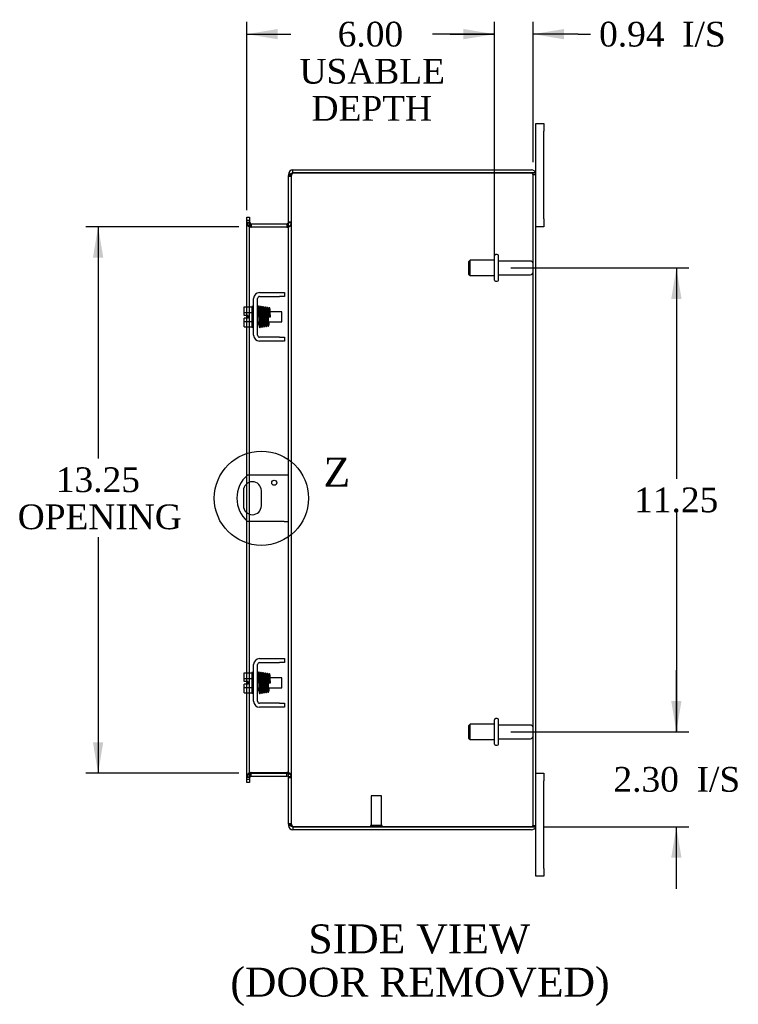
# Model space of a CAD drawing. Header units: inches. Extents: x 3 to 118, y 2 to 78.
# Tile 4 of 7: x 61 to 79, y 25 to 49. Entities that reach past the tile are written whole.
import ezdxf
from ezdxf.enums import TextEntityAlignment as Align
from ezdxf.lldxf.tags import DXFTag

# ---------------------------------------------------------------- set-up
doc = ezdxf.new("R2010")
doc.units = ezdxf.units.IN
doc.header["$MEASUREMENT"] = 0
doc.layers.get('0').update_dxf_attribs({"linetype": 'CONTINUOUS'})
for name, color, linetype in [('COM40153-1', 7, 'CONTINUOUS'), ('COM42667', 7, 'CONTINUOUS'), ('COM48425', 7, 'CONTINUOUS'), ('DEFAULT', 7, 'CONTINUOUS'), ('FET07710', 7, 'CONTINUOUS'), ('SCC19011', 7, 'CONTINUOUS'), ('SPR20265', 7, 'CONTINUOUS'), ('STD21878', 7, 'CONTINUOUS'), ('STD26094', 7, 'CONTINUOUS'), ('WAF25035', 7, 'CONTINUOUS')]:
    doc.layers.add(name, color=color, linetype=linetype)
doc.styles.add('SEACAD_TIMES_NEW_ROMAN', font='times.ttf')
tags = doc.linetypes.add('CENTER2', pattern=[1.125, 0.75, -0.125, 0.125, -0.125]).pattern_tags.tags
tags[10:11] = [DXFTag(74, 4), DXFTag(75, 0), DXFTag(340, '0'), DXFTag(46, 0.0), DXFTag(50, 0.0), DXFTag(44, 0.0), DXFTag(45, 0.0)]
tags[8:9] = [DXFTag(74, 4), DXFTag(75, 0), DXFTag(340, '0'), DXFTag(46, 0.0), DXFTag(50, 0.0), DXFTag(44, 0.0), DXFTag(45, 0.0)]
tags[6:7] = [DXFTag(74, 4), DXFTag(75, 0), DXFTag(340, '0'), DXFTag(46, 0.0), DXFTag(50, 0.0), DXFTag(44, 0.0), DXFTag(45, 0.0)]
tags[4:5] = [DXFTag(74, 4), DXFTag(75, 0), DXFTag(340, '0'), DXFTag(46, 0.0), DXFTag(50, 0.0), DXFTag(44, 0.0), DXFTag(45, 0.0)]

# ---------------------------------------------------------------- blocks, each defined once
blk = doc.blocks.new('GDIMGGROUP9')
at = {"layer": 'DEFAULT', "linetype": 'Continuous'}
for points in [[(77.352, 32.424), (77.102, 32.424), (77.227, 31.674)], [(77.352, 28.621), (77.227, 29.371), (77.102, 28.621)]]:
    blk.add_hatch(color=136, dxfattribs=at).paths.add_polyline_path(points)
at = {"layer": 'DEFAULT', "color": 136, "linetype": 'Continuous'}
for p, q in [((77.227, 31.674), (77.227, 33.174)), ((73.215, 31.674), (77.527, 31.674)), ((74.016, 29.371), (77.527, 29.371)), ((77.227, 27.871), (77.227, 29.371))]:
    blk.add_line(p, q, dxfattribs=at)
at = {"layer": 'DEFAULT', "color": 136, "linetype": 'Continuous', "style": 'SEACAD_TIMES_NEW_ROMAN'}
for s, p in [('2.30', (75.702, 30.823)), ('I/S', (77.715, 30.823))]:
    blk.add_text(s, height=0.6, dxfattribs=at).set_placement(p, align=Align.TOP_LEFT)
blk = doc.blocks.new('GDIMGGROUP10')
at = {"layer": 'DEFAULT', "linetype": 'Continuous'}
for points in [[(77.352, 42.174), (77.227, 42.924), (77.102, 42.174)], [(77.352, 32.424), (77.102, 32.424), (77.227, 31.674)]]:
    blk.add_hatch(color=136, dxfattribs=at).paths.add_polyline_path(points)
at = {"layer": 'DEFAULT', "color": 136, "linetype": 'Continuous'}
for p, q in [((73.215, 42.924), (77.527, 42.924)), ((77.227, 42.924), (77.227, 37.809)), ((77.227, 36.999), (77.227, 31.674)), ((73.215, 31.674), (77.527, 31.674))]:
    blk.add_line(p, q, dxfattribs=at)
at = {"layer": 'DEFAULT', "color": 136, "linetype": 'Continuous', "style": 'SEACAD_TIMES_NEW_ROMAN'}
blk.add_text('11.25', height=0.6, dxfattribs=at).set_placement((76.204, 37.599), align=Align.TOP_LEFT)
blk = doc.blocks.new('GDIMGGROUP19')
at = {"layer": 'DEFAULT', "linetype": 'Continuous'}
for points in [[(63.084, 43.174), (63.334, 43.174), (63.209, 43.924)], [(63.084, 31.424), (63.209, 30.674), (63.334, 31.424)]]:
    blk.add_hatch(color=136, dxfattribs=at).paths.add_polyline_path(points)
at = {"layer": 'DEFAULT', "color": 136, "linetype": 'Continuous'}
for p, q in [((66.619, 43.924), (62.909, 43.924)), ((63.209, 43.924), (63.209, 38.299)), ((63.209, 36.392), (63.209, 30.674)), ((66.619, 30.674), (62.909, 30.674))]:
    blk.add_line(p, q, dxfattribs=at)
at = {"layer": 'DEFAULT', "color": 136, "linetype": 'Continuous', "style": 'SEACAD_TIMES_NEW_ROMAN'}
for s, p in [('13.25', (62.185, 38.089)), ('OPENING', (61.261, 37.189))]:
    blk.add_text(s, height=0.6, dxfattribs=at).set_placement(p, align=Align.TOP_LEFT)
blk = doc.blocks.new('GDIMGGROUP23')
at = {"layer": 'DEFAULT', "linetype": 'Continuous'}
for points in [[(67.561, 48.718), (66.811, 48.593), (67.561, 48.468)], [(72.065, 48.718), (72.065, 48.468), (72.815, 48.593)]]:
    blk.add_hatch(color=136, dxfattribs=at).paths.add_polyline_path(points)
at = {"layer": 'DEFAULT', "color": 136, "linetype": 'Continuous'}
for p, q in [((66.811, 44.326), (66.811, 48.893)), ((72.815, 43.224), (72.815, 48.893)), ((66.811, 48.593), (67.883, 48.593)), ((71.744, 48.593), (72.815, 48.593))]:
    blk.add_line(p, q, dxfattribs=at)
at = {"layer": 'DEFAULT', "color": 136, "linetype": 'Continuous', "style": 'SEACAD_TIMES_NEW_ROMAN'}
for s, p in [('6.00', (69.017, 48.893)), ('USABLE', (68.093, 47.993)), ('DEPTH', (68.384, 47.093))]:
    blk.add_text(s, height=0.6, dxfattribs=at).set_placement(p, align=Align.TOP_LEFT)
blk = doc.blocks.new('GDIMGGROUP26')
at = {"layer": 'DEFAULT', "linetype": 'Continuous'}
for points in [[(72.065, 48.718), (72.065, 48.468), (72.815, 48.593)], [(74.502, 48.718), (73.752, 48.593), (74.502, 48.468)]]:
    blk.add_hatch(color=136, dxfattribs=at).paths.add_polyline_path(points)
at = {"layer": 'DEFAULT', "color": 136, "linetype": 'Continuous'}
for p, q in [((72.815, 43.519), (72.815, 48.893)), ((73.752, 45.491), (73.752, 48.893)), ((72.815, 48.593), (71.315, 48.593)), ((74.844, 48.593), (73.752, 48.593)), ((74.844, 48.593), (75.144, 48.593))]:
    blk.add_line(p, q, dxfattribs=at)
at = {"layer": 'DEFAULT', "color": 136, "linetype": 'Continuous', "style": 'SEACAD_TIMES_NEW_ROMAN'}
for s, p in [('0.94', (75.354, 48.893)), ('I/S', (77.366, 48.893))]:
    blk.add_text(s, height=0.6, dxfattribs=at).set_placement(p, align=Align.TOP_LEFT)
blk = doc.blocks.new('SE1')
at = {"color": 136, "linetype": 'Continuous', "style": 'SEACAD_TIMES_NEW_ROMAN'}
blk.add_text('Z', height=0.7, dxfattribs=at).set_placement((68.673, 38.323), align=Align.TOP_LEFT)
blk = doc.blocks.new('SE')
at = {"layer": 'DEFAULT', "color": 7, "linetype": 'CENTER2'}
blk.add_circle((67.168, 37.339), 1.142, dxfattribs=at)
at = {"layer": 'DEFAULT'}
blk.add_blockref('SE1', (0, 0), dxfattribs=at)

msp = doc.modelspace()

# ---------------------------------------------------------------- linework, layer by layer
at = {"layer": 'COM40153-1', "color": 7}
for p, q in [((67.716, 37.902), (66.828, 37.902)), ((67.824, 37.902), (67.716, 37.902)), ((66.731, 37.521), (66.731, 37.158)), ((67.168, 37.158), (67.168, 37.521)), ((67.716, 36.777), (66.828, 36.777)), ((67.716, 36.777), (67.824, 36.777))]:
    msp.add_line(p, q, dxfattribs=at)
msp.add_circle((67.48, 37.715), 0.0625, dxfattribs=at)
for centre, radius, start, end in [((67.324, 37.339), 0.75, 131.4096, 228.5904), ((66.949, 37.521), 0.218, 0, 180), ((66.949, 37.158), 0.218, 180, 0)]:
    msp.add_arc(centre, radius, start, end, dxfattribs=at)
at = {"layer": 'COM42667', "color": 7}
for p, q in [((67.122, 42.326), (67.604, 42.326)), ((67.604, 42.326), (67.729, 42.326)), ((67.729, 42.326), (67.729, 42.231)), ((66.979, 41.292), (66.979, 42.183)), ((67.074, 41.292), (67.074, 42.183)), ((67.122, 42.231), (67.604, 42.231)), ((67.729, 42.231), (67.604, 42.231)), ((67.604, 41.244), (67.122, 41.244)), ((67.604, 41.149), (67.122, 41.149)), ((67.604, 41.244), (67.729, 41.244)), ((67.729, 41.149), (67.604, 41.149)), ((67.729, 41.244), (67.729, 41.149)), ((67.122, 33.45), (67.604, 33.45)), ((67.604, 33.45), (67.729, 33.45)), ((67.729, 33.45), (67.729, 33.355)), ((66.979, 32.416), (66.979, 33.307)), ((67.074, 32.416), (67.074, 33.307)), ((67.122, 33.355), (67.604, 33.355)), ((67.729, 33.355), (67.604, 33.355)), ((67.604, 32.368), (67.122, 32.368)), ((67.604, 32.273), (67.122, 32.273)), ((67.604, 32.368), (67.729, 32.368)), ((67.729, 32.273), (67.604, 32.273)), ((67.729, 32.368), (67.729, 32.273))]:
    msp.add_line(p, q, dxfattribs=at)
for centre, radius, start, end in [((67.122, 42.183), 0.143, 90, 180), ((67.122, 42.183), 0.048, 90, 180), ((67.122, 41.292), 0.143, 180, 270), ((67.122, 41.292), 0.048, 180, 270), ((67.122, 33.307), 0.143, 90, 180), ((67.122, 33.307), 0.048, 90, 180), ((67.122, 32.416), 0.143, 180, 270), ((67.122, 32.416), 0.048, 180, 270)]:
    msp.add_arc(centre, radius, start, end, dxfattribs=at)
at = {"layer": 'COM48425', "color": 7}
for p, q in [((67.848, 45.191), (67.824, 45.191)), ((67.824, 45.191), (67.824, 45.167)), ((67.824, 45.167), (67.824, 45.166)), ((67.824, 45.167), (67.896, 45.167)), ((67.896, 45.166), (67.824, 45.166)), ((67.824, 29.433), (67.824, 45.166)), ((67.824, 45.149), (67.896, 45.149)), ((67.896, 45.191), (67.848, 45.191)), ((67.896, 45.191), (67.896, 45.167)), ((67.896, 45.167), (67.896, 45.166)), ((67.896, 29.433), (67.896, 45.166)), ((67.932, 45.227), (67.932, 45.299)), ((67.932, 45.299), (73.716, 45.299)), ((67.932, 45.227), (73.716, 45.227)), ((73.716, 45.227), (67.932, 45.227)), ((73.818, 45.227), (73.716, 45.227)), ((73.716, 45.227), (73.818, 45.227)), ((73.752, 29.407), (73.752, 45.191)), ((73.752, 45.191), (73.824, 45.191)), ((73.824, 29.407), (73.824, 45.191)), ((66.811, 44.154), (66.883, 44.154)), ((66.811, 44.078), (66.811, 44.154)), ((66.811, 44.078), (66.811, 44.071)), ((66.811, 44.026), (66.811, 44.071)), ((66.883, 44.071), (66.811, 44.071)), ((66.811, 44.032), (66.883, 44.032)), ((66.811, 41.978), (66.811, 44.026)), ((66.811, 44.014), (66.883, 44.014)), ((66.883, 44.154), (66.883, 44.078)), ((66.883, 44.078), (66.883, 44.071)), ((66.883, 44.071), (66.883, 44.026)), ((66.883, 41.978), (66.883, 44.026)), ((66.919, 43.996), (66.919, 43.924)), ((66.919, 43.996), (67.788, 43.996)), ((67.788, 43.996), (67.788, 43.924)), ((67.896, 44.032), (67.824, 44.032)), ((67.896, 44.014), (67.824, 44.014)), ((66.919, 43.924), (67.788, 43.924)), ((67.788, 43.911), (66.919, 43.911)), ((66.811, 41.771), (66.811, 41.978)), ((66.883, 41.496), (66.883, 41.978)), ((66.811, 41.703), (66.811, 41.771)), ((66.811, 41.496), (66.811, 41.703)), ((66.811, 37.886), (66.811, 41.496)), ((66.883, 37.902), (66.883, 41.496)), ((66.811, 37.69), (66.811, 37.886)), ((66.883, 37.729), (66.883, 37.902)), ((66.883, 36.95), (66.883, 37.729)), ((66.811, 36.988), (66.811, 37.69)), ((66.811, 36.792), (66.811, 36.988)), ((66.811, 33.102), (66.811, 36.792)), ((66.883, 36.777), (66.883, 36.95)), ((66.883, 33.102), (66.883, 36.777)), ((66.811, 32.895), (66.811, 33.102)), ((66.883, 32.62), (66.883, 33.102)), ((66.811, 32.827), (66.811, 32.895)), ((66.811, 32.62), (66.811, 32.827)), ((66.811, 30.573), (66.811, 32.62)), ((66.883, 30.573), (66.883, 32.62)), ((66.811, 30.584), (66.883, 30.584)), ((66.811, 30.528), (66.811, 30.573)), ((66.883, 30.566), (66.811, 30.566)), ((66.883, 30.573), (66.883, 30.528)), ((66.919, 30.688), (67.788, 30.688)), ((66.919, 30.602), (66.919, 30.674)), ((66.919, 30.674), (67.788, 30.674)), ((66.919, 30.602), (67.788, 30.602)), ((67.788, 30.602), (67.788, 30.674)), ((67.896, 30.584), (67.824, 30.584)), ((67.824, 30.566), (67.896, 30.566)), ((66.811, 30.52), (66.811, 30.528)), ((66.811, 30.528), (66.883, 30.528)), ((66.811, 30.444), (66.811, 30.52)), ((66.883, 30.444), (66.811, 30.444)), ((66.883, 30.52), (66.883, 30.528)), ((66.883, 30.52), (66.883, 30.444)), ((67.824, 29.45), (67.896, 29.45)), ((67.824, 29.433), (67.824, 29.432)), ((67.896, 29.433), (67.824, 29.433)), ((67.824, 29.432), (67.896, 29.432)), ((67.824, 29.432), (67.824, 29.407)), ((67.848, 29.407), (67.824, 29.407)), ((67.896, 29.407), (67.848, 29.407)), ((67.896, 29.433), (67.896, 29.432)), ((67.896, 29.432), (67.896, 29.407)), ((67.932, 29.371), (73.716, 29.371)), ((73.716, 29.371), (67.932, 29.371)), ((67.932, 29.371), (67.932, 29.299)), ((73.716, 29.371), (73.818, 29.371)), ((73.818, 29.371), (73.716, 29.371)), ((73.752, 29.407), (73.824, 29.407)), ((73.716, 29.299), (67.932, 29.299))]:
    msp.add_line(p, q, dxfattribs=at)
for centre, radius, start, end in [((67.932, 45.191), 0.108, 90, 180), ((67.932, 45.191), 0.036, 128.7236, 180), ((67.932, 45.191), 0.036, 90, 128.7236), ((73.716, 45.191), 0.108, 19.4712, 90), ((73.716, 45.191), 0.036, 0, 90), ((73.716, 45.191), 0.108, 0, 19.4712), ((66.919, 44.032), 0.108, 180, 259.6031), ((66.917, 44.017), 0.106, 181.2987, 271.2013), ((66.919, 44.032), 0.036, 180, 270), ((67.788, 44.032), 0.036, 270, 0), ((67.791, 44.017), 0.106, 268.8065, 358.6935), ((67.788, 44.032), 0.108, 280.3994, 0), ((66.919, 44.032), 0.108, 259.6031, 270), ((67.788, 44.032), 0.108, 270, 280.3994), ((66.917, 30.582), 0.106, 88.8065, 178.6935), ((66.919, 30.566), 0.108, 100.3965, 180), ((66.919, 30.566), 0.036, 90, 180), ((66.919, 30.566), 0.108, 90, 100.3965), ((67.791, 30.582), 0.106, 1.2987, 91.2013), ((67.788, 30.566), 0.108, 79.6015, 90), ((67.788, 30.566), 0.036, 0, 90), ((67.788, 30.566), 0.108, 0, 79.6015), ((67.932, 29.407), 0.108, 180, 270), ((67.932, 29.407), 0.036, 180, 231.2764), ((67.932, 29.407), 0.036, 231.2764, 270), ((73.716, 29.407), 0.036, 270, 0), ((73.716, 29.407), 0.108, 270, 340.5288), ((73.716, 29.407), 0.108, 340.5288, 0)]:
    msp.add_arc(centre, radius, start, end, dxfattribs=at)
for centre, major_axis, start_param, end_param in [((73.716, 45.191), (-0.036, 0), 3.141593, 4.712389), ((73.716, 45.191), (-0.108, 0), 3.141593, 3.48143), ((73.716, 29.407), (-0.036, 0), 1.570796, 3.141593), ((73.716, 29.407), (-0.108, 0), 2.801756, 3.141593)]:
    msp.add_ellipse(centre, major_axis=major_axis, ratio=0.997813, start_param=start_param, end_param=end_param, dxfattribs=at)
for points, knots in [([(67.932, 45.227), (67.918, 45.222), (67.904, 45.217), (67.878, 45.207), (67.866, 45.202), (67.846, 45.191), (67.838, 45.186), (67.827, 45.176), (67.824, 45.171), (67.824, 45.166)], [0, 0, 0, 0, 0.25, 0.25, 0.5, 0.5, 0.75, 0.75, 1, 1, 1, 1]), ([(67.932, 45.227), (67.928, 45.222), (67.923, 45.217), (67.914, 45.207), (67.91, 45.202), (67.904, 45.191), (67.901, 45.186), (67.897, 45.176), (67.896, 45.171), (67.896, 45.166)], [0, 0, 0, 0, 0.25, 0.25, 0.5, 0.5, 0.75, 0.75, 1, 1, 1, 1]), ([(66.883, 44.014), (66.883, 44.004), (66.884, 43.994), (66.886, 43.973), (66.888, 43.963), (66.892, 43.948), (66.893, 43.944), (66.896, 43.934), (66.898, 43.93), (66.903, 43.922), (66.906, 43.918), (66.91, 43.914), (66.912, 43.913), (66.916, 43.911), (66.917, 43.911), (66.919, 43.911)], [0, 0, 0, 0, 0.25, 0.25, 0.5, 0.5, 0.625, 0.625, 0.75, 0.75, 0.875, 0.875, 0.9375, 0.9375, 1, 1, 1, 1]), ([(67.788, 43.911), (67.79, 43.911), (67.792, 43.911), (67.796, 43.913), (67.797, 43.914), (67.802, 43.918), (67.805, 43.922), (67.809, 43.93), (67.811, 43.934), (67.815, 43.944), (67.816, 43.948), (67.82, 43.963), (67.822, 43.973), (67.824, 43.994), (67.824, 44.004), (67.824, 44.014)], [0, 0, 0, 0, 0.0625, 0.0625, 0.125, 0.125, 0.25, 0.25, 0.375, 0.375, 0.5, 0.5, 0.75, 0.75, 1, 1, 1, 1]), ([(66.919, 30.688), (66.917, 30.688), (66.916, 30.687), (66.912, 30.686), (66.91, 30.685), (66.906, 30.681), (66.903, 30.677), (66.898, 30.669), (66.896, 30.664), (66.893, 30.655), (66.892, 30.65), (66.888, 30.636), (66.886, 30.626), (66.884, 30.605), (66.883, 30.595), (66.883, 30.584)], [0, 0, 0, 0, 0.0625, 0.0625, 0.125, 0.125, 0.25, 0.25, 0.375, 0.375, 0.5, 0.5, 0.75, 0.75, 1, 1, 1, 1]), ([(67.824, 30.584), (67.824, 30.595), (67.824, 30.605), (67.822, 30.626), (67.82, 30.636), (67.816, 30.65), (67.815, 30.655), (67.811, 30.664), (67.809, 30.669), (67.805, 30.677), (67.802, 30.681), (67.797, 30.685), (67.796, 30.686), (67.792, 30.687), (67.79, 30.688), (67.788, 30.688)], [0, 0, 0, 0, 0.25, 0.25, 0.5, 0.5, 0.625, 0.625, 0.75, 0.75, 0.875, 0.875, 0.9375, 0.9375, 1, 1, 1, 1]), ([(67.824, 29.433), (67.824, 29.428), (67.827, 29.423), (67.838, 29.413), (67.846, 29.407), (67.866, 29.397), (67.878, 29.392), (67.904, 29.382), (67.918, 29.377), (67.932, 29.371)], [0, 0, 0, 0, 0.25, 0.25, 0.5, 0.5, 0.75, 0.75, 1, 1, 1, 1]), ([(67.896, 29.433), (67.896, 29.428), (67.897, 29.423), (67.901, 29.413), (67.904, 29.407), (67.91, 29.397), (67.914, 29.392), (67.923, 29.382), (67.928, 29.377), (67.932, 29.371)], [0, 0, 0, 0, 0.25, 0.25, 0.5, 0.5, 0.75, 0.75, 1, 1, 1, 1])]:
    msp.add_open_spline(points, degree=3, knots=knots, dxfattribs=at)
at = {"layer": 'FET07710', "color": 7}
for p, q in [((73.824, 46.237), (73.824, 46.424)), ((73.824, 46.424), (74.011, 46.424)), ((74.011, 46.424), (74.011, 46.237)), ((73.824, 45.191), (73.824, 46.237)), ((74.011, 44.112), (74.011, 46.237)), ((74.011, 44.112), (74.011, 43.924)), ((74.011, 43.924), (73.824, 43.924)), ((73.824, 30.674), (74.011, 30.674)), ((74.011, 30.674), (74.011, 30.487)), ((74.011, 28.362), (74.011, 30.487)), ((73.824, 28.362), (73.824, 29.407)), ((73.824, 28.174), (73.824, 28.362)), ((74.011, 28.174), (73.824, 28.174)), ((74.011, 28.362), (74.011, 28.174))]:
    msp.add_line(p, q, dxfattribs=at)
at = {"layer": 'SCC19011', "color": 7}
for p, q in [((66.753, 41.978), (66.934, 41.978)), ((66.753, 41.846), (66.753, 41.978)), ((66.753, 41.846), (66.934, 41.846)), ((66.753, 41.771), (66.753, 41.846)), ((67.097, 41.859), (67.074, 41.859)), ((67.147, 41.859), (67.132, 41.859)), ((67.197, 41.859), (67.182, 41.859)), ((67.247, 41.859), (67.232, 41.859)), ((67.296, 41.859), (67.282, 41.859)), ((67.346, 41.859), (67.331, 41.859)), ((67.666, 41.859), (67.381, 41.859)), ((67.666, 41.615), (67.666, 41.859)), ((66.848, 41.771), (66.753, 41.771)), ((66.753, 41.628), (66.753, 41.703)), ((66.848, 41.703), (66.753, 41.703)), ((66.753, 41.628), (66.934, 41.628)), ((66.753, 41.496), (66.753, 41.628)), ((66.848, 41.703), (66.848, 41.771)), ((67.074, 41.615), (67.106, 41.615)), ((67.141, 41.615), (67.156, 41.615)), ((67.191, 41.615), (67.206, 41.615)), ((67.241, 41.615), (67.256, 41.615)), ((67.291, 41.615), (67.306, 41.615)), ((67.341, 41.615), (67.666, 41.615)), ((66.753, 41.496), (66.934, 41.496)), ((66.753, 33.102), (66.934, 33.102)), ((66.753, 32.97), (66.753, 33.102)), ((66.753, 32.97), (66.934, 32.97)), ((66.753, 32.895), (66.753, 32.97)), ((67.097, 32.983), (67.074, 32.983)), ((67.147, 32.983), (67.132, 32.983)), ((67.197, 32.983), (67.182, 32.983)), ((67.247, 32.983), (67.232, 32.983)), ((67.296, 32.983), (67.282, 32.983)), ((67.346, 32.983), (67.331, 32.983)), ((67.666, 32.983), (67.381, 32.983)), ((67.666, 32.739), (67.666, 32.983)), ((66.848, 32.895), (66.753, 32.895)), ((66.753, 32.752), (66.753, 32.827)), ((66.848, 32.827), (66.753, 32.827)), ((66.753, 32.752), (66.934, 32.752)), ((66.753, 32.62), (66.753, 32.752)), ((66.848, 32.827), (66.848, 32.895)), ((67.074, 32.739), (67.106, 32.739)), ((67.141, 32.739), (67.156, 32.739)), ((67.191, 32.739), (67.206, 32.739)), ((67.241, 32.739), (67.256, 32.739)), ((67.291, 32.739), (67.306, 32.739)), ((67.341, 32.739), (67.666, 32.739)), ((66.753, 32.62), (66.934, 32.62))]:
    msp.add_line(p, q, dxfattribs=at)
at = {"layer": 'SPR20265', "color": 7}
for p, q in [((67.351, 41.737), (67.386, 41.737)), ((67.351, 32.861), (67.386, 32.861))]:
    msp.add_line(p, q, dxfattribs=at)
for centre, radius, start, end in [((72.055, 41.558), 4.985, 175.1825, 176.5376), ((67.206, 41.962), 0.0181, 0.2962, 180.6354), ((72.024, 41.56), 4.919, 179.5796, 179.9446), ((72.055, 32.682), 4.985, 175.1825, 176.5376), ((67.206, 33.086), 0.0181, 0.2962, 180.6354), ((72.024, 32.684), 4.919, 179.5796, 179.9446)]:
    msp.add_arc(centre, radius, start, end, dxfattribs=at)
for centre in [(67.088, 41.565), (67.088, 32.689)]:
    msp.add_ellipse(centre, major_axis=(-0.0175, 0), ratio=0.707107, start_param=0.666946, end_param=5.616239, dxfattribs=at)
for points, knots in [([(67.123, 41.981), (67.123, 41.981), (67.123, 41.983), (67.122, 41.986), (67.12, 41.989), (67.118, 41.991), (67.115, 41.993), (67.112, 41.994), (67.108, 41.996), (67.102, 41.995), (67.094, 41.991), (67.088, 41.983), (67.088, 41.977), (67.087, 41.973)], [0.0396226, 0.0396226, 0.0396226, 0.0396226, 0.0780267, 0.1170502, 0.1577954, 0.2011902, 0.2478129, 0.2979655, 0.3517973, 0.4729948, 0.6248981, 0.8034762, 1, 1, 1, 1]), ([(67.089, 41.975), (67.089, 41.975), (67.09, 41.975), (67.091, 41.972), (67.093, 41.955), (67.095, 41.92), (67.096, 41.879), (67.098, 41.837), (67.099, 41.799), (67.1, 41.766), (67.101, 41.739), (67.102, 41.713), (67.103, 41.683), (67.104, 41.648), (67.106, 41.608), (67.108, 41.568), (67.11, 41.531), (67.111, 41.509), (67.113, 41.5), (67.114, 41.499), (67.114, 41.499)], [0.0428448, 0.0428448, 0.0428448, 0.0428448, 0.0493707, 0.0965166, 0.1838177, 0.2621122, 0.3313981, 0.3915873, 0.442651, 0.4845573, 0.517305, 0.5463918, 0.5840799, 0.6308029, 0.6865586, 0.7513512, 0.8251567, 0.9079354, 0.9528299, 0.9949485, 0.9949485, 0.9949485, 0.9949485]), ([(67.149, 41.502), (67.148, 41.503), (67.148, 41.503), (67.146, 41.512), (67.144, 41.533), (67.143, 41.569), (67.141, 41.609), (67.139, 41.648), (67.138, 41.683), (67.137, 41.713), (67.136, 41.739), (67.135, 41.766), (67.134, 41.799), (67.133, 41.838), (67.131, 41.88), (67.129, 41.922), (67.127, 41.958), (67.125, 41.977), (67.124, 41.981), (67.124, 41.981), (67.123, 41.981)], [0.0082904, 0.0082904, 0.0082904, 0.0082904, 0.0463217, 0.0904884, 0.1721194, 0.2451076, 0.3093398, 0.3647219, 0.4112014, 0.4487348, 0.4777229, 0.5103833, 0.5522319, 0.6033254, 0.6637125, 0.7334726, 0.8126389, 0.9013495, 0.9494612, 0.9625305, 0.9625305, 0.9625305, 0.9625305]), ([(67.138, 41.973), (67.138, 41.97), (67.136, 41.958), (67.134, 41.925), (67.132, 41.895), (67.132, 41.878), (67.131, 41.876)], [0.0983562, 0.0983562, 0.0983562, 0.0983562, 0.1868214, 0.2657323, 0.3352063, 0.3444051, 0.3444051, 0.3444051, 0.3444051]), ([(67.176, 41.962), (67.175, 41.968), (67.174, 41.975), (67.167, 41.983), (67.162, 41.986), (67.157, 41.987), (67.154, 41.987), (67.15, 41.986), (67.146, 41.984), (67.143, 41.981), (67.141, 41.978), (67.14, 41.974), (67.14, 41.971), (67.14, 41.97)], [0, 0, 0, 0, 0.337377, 0.476585, 0.593946, 0.643993, 0.690857, 0.738213, 0.787078, 0.837877, 0.890521, 0.944659, 1, 1, 1, 1]), ([(67.14, 41.965), (67.141, 41.957), (67.143, 41.947), (67.144, 41.919), (67.145, 41.893), (67.147, 41.863), (67.148, 41.829), (67.149, 41.791), (67.151, 41.752), (67.152, 41.712), (67.154, 41.672), (67.155, 41.633), (67.156, 41.598), (67.158, 41.566), (67.159, 41.541), (67.161, 41.521), (67.162, 41.514), (67.162, 41.511)], [0, 0, 0, 0, 0.114096, 0.172444, 0.231556, 0.291424, 0.352074, 0.41347, 0.475619, 0.538515, 0.602191, 0.666616, 0.731785, 0.797698, 0.864389, 0.931825, 1, 1, 1, 1]), ([(67.197, 41.513), (67.196, 41.519), (67.195, 41.529), (67.194, 41.556), (67.192, 41.58), (67.191, 41.61), (67.19, 41.644), (67.188, 41.681), (67.187, 41.72), (67.186, 41.76), (67.184, 41.801), (67.183, 41.839), (67.181, 41.876), (67.18, 41.908), (67.178, 41.935), (67.177, 41.956), (67.176, 41.963), (67.175, 41.967)], [0, 0, 0, 0, 0.11255, 0.170301, 0.228894, 0.288343, 0.348652, 0.409846, 0.471906, 0.534819, 0.598613, 0.663299, 0.728871, 0.795304, 0.862632, 0.930869, 1, 1, 1, 1]), ([(67.189, 41.964), (67.188, 41.964), (67.188, 41.962), (67.186, 41.952), (67.184, 41.929), (67.183, 41.898), (67.182, 41.878), (67.181, 41.872)], [0, 0, 0, 0, 0.0472227, 0.0921716, 0.1750548, 0.2489571, 0.2784285, 0.2784285, 0.2784285, 0.2784285]), ([(67.189, 41.961), (67.19, 41.959), (67.191, 41.956), (67.193, 41.929), (67.195, 41.895), (67.197, 41.857), (67.198, 41.82), (67.2, 41.786), (67.201, 41.758), (67.201, 41.734), (67.202, 41.708), (67.203, 41.678), (67.205, 41.643), (67.206, 41.604), (67.208, 41.565), (67.21, 41.532), (67.212, 41.515), (67.214, 41.512), (67.214, 41.512), (67.214, 41.512)], [0.0030112, 0.0030112, 0.0030112, 0.0030112, 0.0909917, 0.1731863, 0.2465669, 0.311077, 0.3667189, 0.4135009, 0.4513874, 0.480626, 0.512859, 0.5543701, 0.6051903, 0.6653393, 0.7348112, 0.8136551, 0.9019497, 0.9497813, 0.9562509, 0.9562509, 0.9562509, 0.9562509]), ([(67.248, 41.52), (67.248, 41.52), (67.247, 41.522), (67.245, 41.537), (67.243, 41.568), (67.241, 41.605), (67.24, 41.643), (67.238, 41.678), (67.237, 41.709), (67.236, 41.734), (67.236, 41.758), (67.235, 41.786), (67.233, 41.82), (67.232, 41.857), (67.23, 41.896), (67.228, 41.931), (67.226, 41.959), (67.225, 41.963), (67.224, 41.964)], [0.0508211, 0.0508211, 0.0508211, 0.0508211, 0.0952109, 0.1816569, 0.2594098, 0.3283239, 0.3882799, 0.4391299, 0.4807756, 0.5131634, 0.542566, 0.5806951, 0.6278338, 0.6839911, 0.7492285, 0.8236176, 0.9071856, 1, 1, 1, 1]), ([(67.298, 41.526), (67.298, 41.527), (67.297, 41.529), (67.295, 41.542), (67.294, 41.559), (67.293, 41.585), (67.291, 41.623), (67.289, 41.671), (67.287, 41.713), (67.286, 41.748), (67.285, 41.778), (67.284, 41.81), (67.282, 41.844), (67.281, 41.88), (67.279, 41.914), (67.277, 41.939), (67.275, 41.954), (67.272, 41.962), (67.27, 41.966), (67.266, 41.969), (67.263, 41.971), (67.258, 41.972), (67.253, 41.972), (67.247, 41.97), (67.241, 41.965), (67.239, 41.958), (67.236, 41.947), (67.235, 41.927), (67.233, 41.902), (67.232, 41.883), (67.232, 41.871), (67.231, 41.868)], [0, 0, 0, 0, 0.030093, 0.0585571, 0.0853869, 0.1105715, 0.1558746, 0.1945172, 0.2264462, 0.2516092, 0.2721585, 0.2958767, 0.3235, 0.3550878, 0.3907308, 0.4288982, 0.4597713, 0.4816059, 0.4943659, 0.4976427, 0.5012018, 0.5057902, 0.5113157, 0.5178789, 0.5252166, 0.5427055, 0.5634357, 0.6072937, 0.6305645, 0.6548122, 0.6650792, 0.6650792, 0.6650792, 0.6650792]), ([(67.242, 41.941), (67.242, 41.941), (67.242, 41.94), (67.243, 41.929), (67.244, 41.91), (67.246, 41.882), (67.247, 41.856), (67.248, 41.824), (67.25, 41.783), (67.251, 41.735), (67.253, 41.681), (67.256, 41.626), (67.258, 41.584), (67.259, 41.556), (67.261, 41.539), (67.262, 41.526), (67.263, 41.524), (67.264, 41.522)], [0.5350864, 0.5350864, 0.5350864, 0.5350864, 0.5440058, 0.5644762, 0.6082607, 0.6316699, 0.6560427, 0.6835919, 0.7155543, 0.7519369, 0.7927105, 0.8378634, 0.8874158, 0.9139069, 0.9414997, 0.9701957, 1, 1, 1, 1]), ([(67.289, 41.95), (67.288, 41.95), (67.287, 41.945), (67.285, 41.928), (67.283, 41.897), (67.282, 41.873), (67.281, 41.862)], [0.0501332, 0.0501332, 0.0501332, 0.0501332, 0.0979006, 0.1861158, 0.2649356, 0.3212681, 0.3212681, 0.3212681, 0.3212681]), ([(67.325, 41.943), (67.325, 41.946), (67.324, 41.952), (67.319, 41.96), (67.312, 41.964), (67.305, 41.965), (67.299, 41.963), (67.295, 41.961), (67.293, 41.958), (67.291, 41.955), (67.29, 41.953), (67.289, 41.95), (67.289, 41.948), (67.289, 41.947)], [0, 0, 0, 0, 0.180774, 0.350248, 0.499828, 0.623642, 0.733222, 0.784403, 0.832779, 0.878274, 0.921007, 0.961361, 1, 1, 1, 1]), ([(67.29, 41.944), (67.29, 41.942), (67.291, 41.937), (67.293, 41.923), (67.294, 41.904), (67.296, 41.876), (67.297, 41.838), (67.299, 41.791), (67.301, 41.749), (67.302, 41.716), (67.303, 41.687), (67.304, 41.66), (67.306, 41.63), (67.307, 41.6), (67.309, 41.572), (67.311, 41.549), (67.312, 41.534), (67.315, 41.526), (67.317, 41.521), (67.324, 41.515), (67.332, 41.514), (67.34, 41.516), (67.347, 41.523), (67.35, 41.532), (67.352, 41.544), (67.354, 41.57), (67.355, 41.598), (67.356, 41.615), (67.356, 41.615)], [0, 0, 0, 0, 0.0305537, 0.0594336, 0.086636, 0.1121631, 0.1581079, 0.1973983, 0.2300328, 0.2560126, 0.2765595, 0.2989611, 0.3244485, 0.3530535, 0.3848423, 0.419375, 0.4489964, 0.4710688, 0.4856271, 0.4942255, 0.5080342, 0.5177414, 0.527727, 0.5474384, 0.5679007, 0.6114813, 0.6588378, 0.6608723, 0.6608723, 0.6608723, 0.6608723]), ([(67.345, 41.543), (67.346, 41.543), (67.346, 41.545), (67.345, 41.552), (67.344, 41.567), (67.343, 41.592), (67.341, 41.615), (67.34, 41.645), (67.338, 41.683), (67.337, 41.729), (67.335, 41.781), (67.333, 41.835), (67.331, 41.877), (67.329, 41.907), (67.328, 41.925), (67.326, 41.94), (67.325, 41.944), (67.325, 41.947)], [0.5340858, 0.5340858, 0.5340858, 0.5340858, 0.5460706, 0.5614606, 0.6051048, 0.6284481, 0.6528907, 0.680899, 0.7132376, 0.7499406, 0.7910029, 0.8364684, 0.8863778, 0.9130782, 0.9409099, 0.9698837, 1, 1, 1, 1]), ([(67.338, 41.94), (67.338, 41.938), (67.337, 41.935), (67.335, 41.922), (67.334, 41.905), (67.333, 41.884), (67.332, 41.867), (67.331, 41.858)], [0, 0, 0, 0, 0.0302242, 0.0588021, 0.0857366, 0.1110308, 0.1380479, 0.1380479, 0.1380479, 0.1380479]), ([(67.374, 41.939), (67.374, 41.941), (67.374, 41.943), (67.372, 41.947), (67.37, 41.951), (67.367, 41.954), (67.363, 41.955), (67.358, 41.957), (67.353, 41.957), (67.346, 41.954), (67.341, 41.949), (67.338, 41.943), (67.338, 41.939), (67.338, 41.937)], [0, 0, 0, 0, 0.058977, 0.121112, 0.184968, 0.249019, 0.31194, 0.372841, 0.48981, 0.614536, 0.743768, 0.872723, 1, 1, 1, 1]), ([(67.339, 41.936), (67.339, 41.936), (67.34, 41.936), (67.342, 41.927), (67.343, 41.91), (67.345, 41.886), (67.346, 41.854), (67.348, 41.818), (67.35, 41.778), (67.351, 41.752), (67.351, 41.737)], [0.0491745, 0.0491745, 0.0491745, 0.0491745, 0.1247815, 0.2496118, 0.3745487, 0.4995316, 0.6245497, 0.7496304, 0.874808, 1, 1, 1, 1]), ([(67.386, 41.737), (67.386, 41.753), (67.385, 41.778), (67.383, 41.819), (67.381, 41.856), (67.38, 41.888), (67.378, 41.913), (67.376, 41.931), (67.375, 41.941), (67.374, 41.942), (67.374, 41.942)], [0, 0, 0, 0, 0.1236932, 0.2477957, 0.3722334, 0.4970307, 0.6222178, 0.7477992, 0.8737106, 0.9604174, 0.9604174, 0.9604174, 0.9604174]), ([(67.149, 41.499), (67.149, 41.5), (67.15, 41.502), (67.152, 41.514), (67.154, 41.538), (67.155, 41.571), (67.156, 41.593), (67.156, 41.6)], [0, 0, 0, 0, 0.0476963, 0.0930626, 0.1766351, 0.2510551, 0.2835217, 0.2835217, 0.2835217, 0.2835217]), ([(67.198, 41.504), (67.198, 41.504), (67.199, 41.504), (67.2, 41.507), (67.202, 41.523), (67.204, 41.556), (67.206, 41.586), (67.206, 41.603), (67.206, 41.605)], [0.0472657, 0.0472657, 0.0472657, 0.0472657, 0.0507927, 0.0991105, 0.1881062, 0.2674352, 0.3372685, 0.3490993, 0.3490993, 0.3490993, 0.3490993]), ([(67.25, 41.518), (67.251, 41.521), (67.251, 41.527), (67.253, 41.543), (67.254, 41.563), (67.255, 41.586), (67.256, 41.602), (67.256, 41.61)], [0, 0, 0, 0, 0.0305753, 0.0594836, 0.0867252, 0.1123153, 0.1331698, 0.1331698, 0.1331698, 0.1331698]), ([(67.3, 41.527), (67.301, 41.528), (67.301, 41.533), (67.303, 41.549), (67.305, 41.58), (67.306, 41.603), (67.306, 41.614)], [0.0807967, 0.0807967, 0.0807967, 0.0807967, 0.0929142, 0.176534, 0.2509332, 0.3076552, 0.3076552, 0.3076552, 0.3076552]), ([(67.113, 41.501), (67.114, 41.499), (67.114, 41.497), (67.115, 41.493), (67.118, 41.489), (67.122, 41.485), (67.128, 41.483), (67.135, 41.483), (67.141, 41.485), (67.146, 41.49), (67.149, 41.496), (67.149, 41.5), (67.15, 41.502)], [0, 0, 0, 0, 0.065589, 0.134096, 0.204, 0.273642, 0.405923, 0.527776, 0.652215, 0.775569, 0.89228, 1, 1, 1, 1]), ([(67.162, 41.515), (67.162, 41.509), (67.163, 41.503), (67.17, 41.495), (67.176, 41.492), (67.181, 41.491), (67.184, 41.491), (67.188, 41.492), (67.191, 41.494), (67.194, 41.497), (67.197, 41.501), (67.198, 41.505), (67.198, 41.507), (67.198, 41.509)], [0, 0, 0, 0, 0.324319, 0.462115, 0.581304, 0.633213, 0.682431, 0.732423, 0.783847, 0.836789, 0.89085, 0.94542, 1, 1, 1, 1]), ([(67.215, 41.513), (67.215, 41.512), (67.215, 41.511), (67.216, 41.508), (67.217, 41.506), (67.22, 41.503), (67.222, 41.501), (67.225, 41.5), (67.23, 41.499), (67.236, 41.499), (67.243, 41.504), (67.249, 41.512), (67.25, 41.518), (67.251, 41.522)], [0.0536883, 0.0536883, 0.0536883, 0.0536883, 0.0780693, 0.1166064, 0.1566075, 0.1991192, 0.2448555, 0.2942488, 0.3475582, 0.468612, 0.6213089, 0.801496, 1, 1, 1, 1]), ([(67.263, 41.525), (67.263, 41.522), (67.264, 41.517), (67.27, 41.51), (67.277, 41.506), (67.284, 41.506), (67.291, 41.509), (67.296, 41.513), (67.299, 41.518), (67.299, 41.522), (67.299, 41.524)], [0, 0, 0, 0, 0.160978, 0.319941, 0.465269, 0.591846, 0.711965, 0.822973, 0.919786, 1, 1, 1, 1]), ([(67.123, 33.105), (67.123, 33.105), (67.123, 33.107), (67.122, 33.11), (67.12, 33.113), (67.118, 33.115), (67.115, 33.117), (67.112, 33.118), (67.108, 33.12), (67.102, 33.119), (67.094, 33.115), (67.088, 33.107), (67.088, 33.101), (67.087, 33.097)], [0.0396226, 0.0396226, 0.0396226, 0.0396226, 0.0780267, 0.1170502, 0.1577954, 0.2011902, 0.2478129, 0.2979655, 0.3517973, 0.4729948, 0.6248981, 0.8034762, 1, 1, 1, 1]), ([(67.089, 33.099), (67.089, 33.099), (67.09, 33.099), (67.091, 33.096), (67.093, 33.079), (67.095, 33.044), (67.096, 33.003), (67.098, 32.961), (67.099, 32.923), (67.1, 32.89), (67.101, 32.863), (67.102, 32.837), (67.103, 32.807), (67.104, 32.772), (67.106, 32.732), (67.108, 32.692), (67.11, 32.655), (67.111, 32.633), (67.113, 32.624), (67.114, 32.623), (67.114, 32.623)], [0.0428448, 0.0428448, 0.0428448, 0.0428448, 0.0493707, 0.0965166, 0.1838177, 0.2621122, 0.3313981, 0.3915873, 0.442651, 0.4845573, 0.517305, 0.5463918, 0.5840799, 0.6308029, 0.6865586, 0.7513512, 0.8251567, 0.9079354, 0.9528299, 0.9949485, 0.9949485, 0.9949485, 0.9949485]), ([(67.149, 32.626), (67.148, 32.627), (67.148, 32.627), (67.146, 32.636), (67.144, 32.657), (67.143, 32.693), (67.141, 32.733), (67.139, 32.772), (67.138, 32.807), (67.137, 32.837), (67.136, 32.863), (67.135, 32.89), (67.134, 32.923), (67.133, 32.962), (67.131, 33.004), (67.129, 33.046), (67.127, 33.082), (67.125, 33.101), (67.124, 33.105), (67.124, 33.105), (67.123, 33.105)], [0.0082904, 0.0082904, 0.0082904, 0.0082904, 0.0463217, 0.0904884, 0.1721194, 0.2451076, 0.3093398, 0.3647219, 0.4112014, 0.4487348, 0.4777229, 0.5103833, 0.5522319, 0.6033254, 0.6637125, 0.7334726, 0.8126389, 0.9013495, 0.9494612, 0.9625305, 0.9625305, 0.9625305, 0.9625305]), ([(67.138, 33.097), (67.138, 33.094), (67.136, 33.082), (67.134, 33.049), (67.132, 33.019), (67.132, 33.002), (67.131, 33)], [0.0983562, 0.0983562, 0.0983562, 0.0983562, 0.1868214, 0.2657323, 0.3352063, 0.3444051, 0.3444051, 0.3444051, 0.3444051]), ([(67.176, 33.086), (67.175, 33.092), (67.174, 33.099), (67.167, 33.107), (67.162, 33.11), (67.157, 33.111), (67.154, 33.111), (67.15, 33.11), (67.146, 33.108), (67.143, 33.105), (67.141, 33.102), (67.14, 33.098), (67.14, 33.095), (67.14, 33.094)], [0, 0, 0, 0, 0.337377, 0.476585, 0.593946, 0.643993, 0.690857, 0.738213, 0.787078, 0.837877, 0.890521, 0.944659, 1, 1, 1, 1]), ([(67.14, 33.089), (67.141, 33.081), (67.143, 33.071), (67.144, 33.043), (67.145, 33.017), (67.147, 32.987), (67.148, 32.953), (67.149, 32.915), (67.151, 32.876), (67.152, 32.836), (67.154, 32.796), (67.155, 32.757), (67.156, 32.722), (67.158, 32.69), (67.159, 32.665), (67.161, 32.645), (67.162, 32.638), (67.162, 32.635)], [0, 0, 0, 0, 0.114096, 0.172444, 0.231556, 0.291424, 0.352074, 0.41347, 0.475619, 0.538515, 0.602191, 0.666616, 0.731785, 0.797698, 0.864389, 0.931825, 1, 1, 1, 1]), ([(67.197, 32.637), (67.196, 32.643), (67.195, 32.653), (67.194, 32.68), (67.192, 32.704), (67.191, 32.734), (67.19, 32.768), (67.188, 32.805), (67.187, 32.844), (67.186, 32.884), (67.184, 32.925), (67.183, 32.963), (67.181, 33), (67.18, 33.032), (67.178, 33.059), (67.177, 33.08), (67.176, 33.087), (67.175, 33.091)], [0, 0, 0, 0, 0.11255, 0.170301, 0.228894, 0.288343, 0.348652, 0.409846, 0.471906, 0.534819, 0.598613, 0.663299, 0.728871, 0.795304, 0.862632, 0.930869, 1, 1, 1, 1]), ([(67.189, 33.088), (67.188, 33.088), (67.188, 33.086), (67.186, 33.076), (67.184, 33.053), (67.183, 33.022), (67.182, 33.002), (67.181, 32.996)], [0, 0, 0, 0, 0.0472227, 0.0921716, 0.1750548, 0.2489571, 0.2784285, 0.2784285, 0.2784285, 0.2784285]), ([(67.189, 33.085), (67.19, 33.083), (67.191, 33.08), (67.193, 33.053), (67.195, 33.019), (67.197, 32.981), (67.198, 32.944), (67.2, 32.91), (67.201, 32.882), (67.201, 32.858), (67.202, 32.832), (67.203, 32.802), (67.205, 32.767), (67.206, 32.728), (67.208, 32.689), (67.21, 32.656), (67.212, 32.639), (67.214, 32.636), (67.214, 32.636), (67.214, 32.636)], [0.0030112, 0.0030112, 0.0030112, 0.0030112, 0.0909917, 0.1731863, 0.2465669, 0.311077, 0.3667189, 0.4135009, 0.4513874, 0.480626, 0.512859, 0.5543701, 0.6051903, 0.6653393, 0.7348112, 0.8136551, 0.9019497, 0.9497813, 0.9562509, 0.9562509, 0.9562509, 0.9562509]), ([(67.248, 32.644), (67.248, 32.644), (67.247, 32.646), (67.245, 32.661), (67.243, 32.692), (67.241, 32.729), (67.24, 32.767), (67.238, 32.802), (67.237, 32.833), (67.236, 32.858), (67.236, 32.882), (67.235, 32.91), (67.233, 32.944), (67.232, 32.981), (67.23, 33.02), (67.228, 33.055), (67.226, 33.083), (67.225, 33.087), (67.224, 33.088)], [0.0508211, 0.0508211, 0.0508211, 0.0508211, 0.0952109, 0.1816569, 0.2594098, 0.3283239, 0.3882799, 0.4391299, 0.4807756, 0.5131634, 0.542566, 0.5806951, 0.6278338, 0.6839911, 0.7492285, 0.8236176, 0.9071856, 1, 1, 1, 1]), ([(67.298, 32.65), (67.298, 32.651), (67.297, 32.653), (67.295, 32.666), (67.294, 32.683), (67.293, 32.709), (67.291, 32.747), (67.289, 32.795), (67.287, 32.837), (67.286, 32.872), (67.285, 32.902), (67.284, 32.934), (67.282, 32.968), (67.281, 33.004), (67.279, 33.038), (67.277, 33.063), (67.275, 33.078), (67.272, 33.086), (67.27, 33.09), (67.266, 33.093), (67.263, 33.095), (67.258, 33.096), (67.253, 33.096), (67.247, 33.094), (67.241, 33.089), (67.239, 33.082), (67.236, 33.071), (67.235, 33.051), (67.233, 33.026), (67.232, 33.007), (67.232, 32.995), (67.231, 32.992)], [0, 0, 0, 0, 0.030093, 0.0585571, 0.0853869, 0.1105715, 0.1558746, 0.1945172, 0.2264462, 0.2516092, 0.2721585, 0.2958767, 0.3235, 0.3550878, 0.3907308, 0.4288982, 0.4597713, 0.4816059, 0.4943659, 0.4976427, 0.5012018, 0.5057902, 0.5113157, 0.5178789, 0.5252166, 0.5427055, 0.5634357, 0.6072937, 0.6305645, 0.6548122, 0.6650792, 0.6650792, 0.6650792, 0.6650792]), ([(67.242, 33.065), (67.242, 33.065), (67.242, 33.064), (67.243, 33.053), (67.244, 33.034), (67.246, 33.006), (67.247, 32.98), (67.248, 32.948), (67.25, 32.907), (67.251, 32.859), (67.253, 32.805), (67.256, 32.75), (67.258, 32.708), (67.259, 32.68), (67.261, 32.663), (67.262, 32.65), (67.263, 32.648), (67.264, 32.646)], [0.5350864, 0.5350864, 0.5350864, 0.5350864, 0.5440058, 0.5644762, 0.6082607, 0.6316699, 0.6560427, 0.6835919, 0.7155543, 0.7519369, 0.7927105, 0.8378634, 0.8874158, 0.9139069, 0.9414997, 0.9701957, 1, 1, 1, 1]), ([(67.289, 33.074), (67.288, 33.074), (67.287, 33.069), (67.285, 33.052), (67.283, 33.021), (67.282, 32.997), (67.281, 32.986)], [0.0501332, 0.0501332, 0.0501332, 0.0501332, 0.0979006, 0.1861158, 0.2649356, 0.3212681, 0.3212681, 0.3212681, 0.3212681]), ([(67.325, 33.067), (67.325, 33.07), (67.324, 33.076), (67.319, 33.084), (67.312, 33.088), (67.305, 33.089), (67.299, 33.087), (67.295, 33.085), (67.293, 33.082), (67.291, 33.079), (67.29, 33.077), (67.289, 33.074), (67.289, 33.072), (67.289, 33.071)], [0, 0, 0, 0, 0.180774, 0.350248, 0.499828, 0.623642, 0.733222, 0.784403, 0.832779, 0.878274, 0.921007, 0.961361, 1, 1, 1, 1]), ([(67.29, 33.068), (67.29, 33.066), (67.291, 33.061), (67.293, 33.047), (67.294, 33.028), (67.296, 33), (67.297, 32.962), (67.299, 32.915), (67.301, 32.873), (67.302, 32.84), (67.303, 32.811), (67.304, 32.784), (67.306, 32.754), (67.307, 32.724), (67.309, 32.696), (67.311, 32.673), (67.312, 32.658), (67.315, 32.65), (67.317, 32.645), (67.324, 32.639), (67.332, 32.638), (67.34, 32.64), (67.347, 32.647), (67.35, 32.656), (67.352, 32.668), (67.354, 32.694), (67.355, 32.722), (67.356, 32.739), (67.356, 32.739)], [0, 0, 0, 0, 0.0305537, 0.0594336, 0.086636, 0.1121631, 0.1581079, 0.1973983, 0.2300328, 0.2560126, 0.2765595, 0.2989611, 0.3244485, 0.3530535, 0.3848423, 0.419375, 0.4489964, 0.4710688, 0.4856271, 0.4942255, 0.5080342, 0.5177414, 0.527727, 0.5474384, 0.5679007, 0.6114813, 0.6588378, 0.6608723, 0.6608723, 0.6608723, 0.6608723]), ([(67.345, 32.667), (67.346, 32.667), (67.346, 32.669), (67.345, 32.676), (67.344, 32.691), (67.343, 32.716), (67.341, 32.739), (67.34, 32.769), (67.338, 32.807), (67.337, 32.853), (67.335, 32.905), (67.333, 32.959), (67.331, 33.001), (67.329, 33.031), (67.328, 33.049), (67.326, 33.064), (67.325, 33.068), (67.325, 33.071)], [0.5340858, 0.5340858, 0.5340858, 0.5340858, 0.5460706, 0.5614606, 0.6051048, 0.6284481, 0.6528907, 0.680899, 0.7132376, 0.7499406, 0.7910029, 0.8364684, 0.8863778, 0.9130782, 0.9409099, 0.9698837, 1, 1, 1, 1]), ([(67.338, 33.064), (67.338, 33.062), (67.337, 33.059), (67.335, 33.046), (67.334, 33.029), (67.333, 33.008), (67.332, 32.991), (67.331, 32.982)], [0, 0, 0, 0, 0.0302242, 0.0588021, 0.0857366, 0.1110308, 0.1380479, 0.1380479, 0.1380479, 0.1380479]), ([(67.374, 33.063), (67.374, 33.065), (67.374, 33.067), (67.372, 33.071), (67.37, 33.075), (67.367, 33.078), (67.363, 33.079), (67.358, 33.081), (67.353, 33.081), (67.346, 33.078), (67.341, 33.073), (67.338, 33.067), (67.338, 33.063), (67.338, 33.061)], [0, 0, 0, 0, 0.058977, 0.121112, 0.184968, 0.249019, 0.31194, 0.372841, 0.48981, 0.614536, 0.743768, 0.872723, 1, 1, 1, 1]), ([(67.339, 33.06), (67.339, 33.06), (67.34, 33.06), (67.342, 33.051), (67.343, 33.034), (67.345, 33.01), (67.346, 32.978), (67.348, 32.942), (67.35, 32.902), (67.351, 32.876), (67.351, 32.861)], [0.0491745, 0.0491745, 0.0491745, 0.0491745, 0.1247815, 0.2496118, 0.3745487, 0.4995316, 0.6245497, 0.7496304, 0.874808, 1, 1, 1, 1]), ([(67.386, 32.861), (67.386, 32.877), (67.385, 32.902), (67.383, 32.943), (67.381, 32.98), (67.38, 33.012), (67.378, 33.037), (67.376, 33.055), (67.375, 33.065), (67.374, 33.066), (67.374, 33.066)], [0, 0, 0, 0, 0.1236932, 0.2477957, 0.3722334, 0.4970307, 0.6222178, 0.7477992, 0.8737106, 0.9604174, 0.9604174, 0.9604174, 0.9604174]), ([(67.149, 32.623), (67.149, 32.624), (67.15, 32.626), (67.152, 32.638), (67.154, 32.662), (67.155, 32.695), (67.156, 32.717), (67.156, 32.724)], [0, 0, 0, 0, 0.0476963, 0.0930626, 0.1766351, 0.2510551, 0.2835217, 0.2835217, 0.2835217, 0.2835217]), ([(67.198, 32.628), (67.198, 32.628), (67.199, 32.628), (67.2, 32.631), (67.202, 32.647), (67.204, 32.68), (67.206, 32.71), (67.206, 32.727), (67.206, 32.729)], [0.0472657, 0.0472657, 0.0472657, 0.0472657, 0.0507927, 0.0991105, 0.1881062, 0.2674352, 0.3372685, 0.3490993, 0.3490993, 0.3490993, 0.3490993]), ([(67.25, 32.642), (67.251, 32.645), (67.251, 32.651), (67.253, 32.667), (67.254, 32.687), (67.255, 32.71), (67.256, 32.726), (67.256, 32.734)], [0, 0, 0, 0, 0.0305753, 0.0594836, 0.0867252, 0.1123153, 0.1331698, 0.1331698, 0.1331698, 0.1331698]), ([(67.3, 32.651), (67.301, 32.652), (67.301, 32.657), (67.303, 32.673), (67.305, 32.704), (67.306, 32.727), (67.306, 32.738)], [0.0807967, 0.0807967, 0.0807967, 0.0807967, 0.0929142, 0.176534, 0.2509332, 0.3076552, 0.3076552, 0.3076552, 0.3076552]), ([(67.113, 32.625), (67.114, 32.623), (67.114, 32.621), (67.115, 32.617), (67.118, 32.613), (67.122, 32.609), (67.128, 32.607), (67.135, 32.607), (67.141, 32.609), (67.146, 32.614), (67.149, 32.62), (67.149, 32.624), (67.15, 32.626)], [0, 0, 0, 0, 0.065589, 0.134096, 0.204, 0.273642, 0.405923, 0.527776, 0.652215, 0.775569, 0.89228, 1, 1, 1, 1]), ([(67.162, 32.639), (67.162, 32.633), (67.163, 32.627), (67.17, 32.619), (67.176, 32.616), (67.181, 32.615), (67.184, 32.615), (67.188, 32.616), (67.191, 32.618), (67.194, 32.621), (67.197, 32.625), (67.198, 32.629), (67.198, 32.631), (67.198, 32.633)], [0, 0, 0, 0, 0.324319, 0.462115, 0.581304, 0.633213, 0.682431, 0.732423, 0.783847, 0.836789, 0.89085, 0.94542, 1, 1, 1, 1]), ([(67.215, 32.637), (67.215, 32.636), (67.215, 32.635), (67.216, 32.632), (67.217, 32.63), (67.22, 32.627), (67.222, 32.625), (67.225, 32.624), (67.23, 32.623), (67.236, 32.623), (67.243, 32.628), (67.249, 32.636), (67.25, 32.642), (67.251, 32.646)], [0.0536883, 0.0536883, 0.0536883, 0.0536883, 0.0780693, 0.1166064, 0.1566075, 0.1991192, 0.2448555, 0.2942488, 0.3475582, 0.468612, 0.6213089, 0.801496, 1, 1, 1, 1]), ([(67.263, 32.649), (67.263, 32.646), (67.264, 32.641), (67.27, 32.634), (67.277, 32.63), (67.284, 32.63), (67.291, 32.633), (67.296, 32.637), (67.299, 32.642), (67.299, 32.646), (67.299, 32.648)], [0, 0, 0, 0, 0.160978, 0.319941, 0.465269, 0.591846, 0.711965, 0.822973, 0.919786, 1, 1, 1, 1])]:
    msp.add_open_spline(points, degree=3, knots=knots, dxfattribs=at)
at = {"layer": 'STD21878', "color": 7}
for p, q in [((70.081, 30.121), (69.831, 30.121)), ((69.831, 30.121), (69.831, 29.403)), ((70.081, 29.403), (70.081, 30.121)), ((70.097, 29.403), (69.816, 29.403)), ((69.816, 29.403), (69.816, 29.371)), ((69.816, 29.371), (69.816, 29.371)), ((70.097, 29.371), (70.097, 29.403)), ((70.097, 29.371), (70.097, 29.371))]:
    msp.add_line(p, q, dxfattribs=at)
at = {"layer": 'STD26094', "color": 7}
for p, q in [((72.815, 42.629), (72.815, 43.219)), ((72.885, 43.249), (72.845, 43.249)), ((72.915, 42.629), (72.915, 43.219)), ((72.228, 43.112), (72.19, 43.074)), ((72.19, 43.074), (72.19, 42.774)), ((72.228, 42.737), (72.228, 43.112)), ((72.815, 43.112), (72.228, 43.112)), ((73.692, 43.089), (72.915, 43.089)), ((72.19, 42.774), (72.228, 42.737)), ((72.915, 42.759), (73.692, 42.759)), ((72.228, 42.737), (72.815, 42.737)), ((72.845, 42.599), (72.885, 42.599)), ((72.885, 31.999), (72.845, 31.999)), ((72.228, 31.862), (72.19, 31.824)), ((72.19, 31.824), (72.19, 31.524)), ((72.228, 31.487), (72.228, 31.862)), ((72.815, 31.862), (72.228, 31.862)), ((72.815, 31.379), (72.815, 31.969)), ((72.915, 31.379), (72.915, 31.969)), ((73.692, 31.839), (72.915, 31.839)), ((72.19, 31.524), (72.228, 31.487)), ((72.228, 31.487), (72.815, 31.487)), ((72.845, 31.349), (72.885, 31.349)), ((72.915, 31.509), (73.692, 31.509))]:
    msp.add_line(p, q, dxfattribs=at)
for centre, radius, start, end in [((72.845, 43.219), 0.03, 90, 180), ((72.885, 43.219), 0.03, 0, 90), ((73.692, 43.029), 0.06, 0, 90), ((73.692, 42.819), 0.06, 270, 0), ((72.845, 42.629), 0.03, 180, 270), ((72.885, 42.629), 0.03, 270, 0), ((72.845, 31.969), 0.03, 90, 180), ((72.885, 31.969), 0.03, 0, 90), ((73.692, 31.779), 0.06, 0, 90), ((73.692, 31.569), 0.06, 270, 0), ((72.845, 31.379), 0.03, 180, 270), ((72.885, 31.379), 0.03, 270, 0)]:
    msp.add_arc(centre, radius, start, end, dxfattribs=at)
at = {"layer": 'WAF25035', "color": 7}
for p, q in [((66.934, 41.987), (66.934, 41.487)), ((66.979, 41.987), (66.934, 41.987)), ((66.934, 41.487), (66.979, 41.487)), ((66.934, 33.111), (66.934, 32.611)), ((66.979, 33.111), (66.934, 33.111)), ((66.934, 32.611), (66.979, 32.611))]:
    msp.add_line(p, q, dxfattribs=at)

# ---------------------------------------------------------------- block references
at = {"layer": 'DEFAULT', "color": 7}
for name in ['GDIMGGROUP23', 'GDIMGGROUP26', 'GDIMGGROUP19', 'GDIMGGROUP10', 'SE', 'GDIMGGROUP9']:
    msp.add_blockref(name, (0, 0), dxfattribs=at)

# ---------------------------------------------------------------- texts
at = {"layer": 'DEFAULT', "color": 7, "style": 'SEACAD_TIMES_NEW_ROMAN'}
for s, p in [('SIDE VIEW', (68.307, 27.005)), ('(DOOR REMOVED)', (66.416, 25.955))]:
    msp.add_text(s, height=0.7, dxfattribs=at).set_placement(p, align=Align.TOP_LEFT)

doc.saveas('drawing.dxf')
